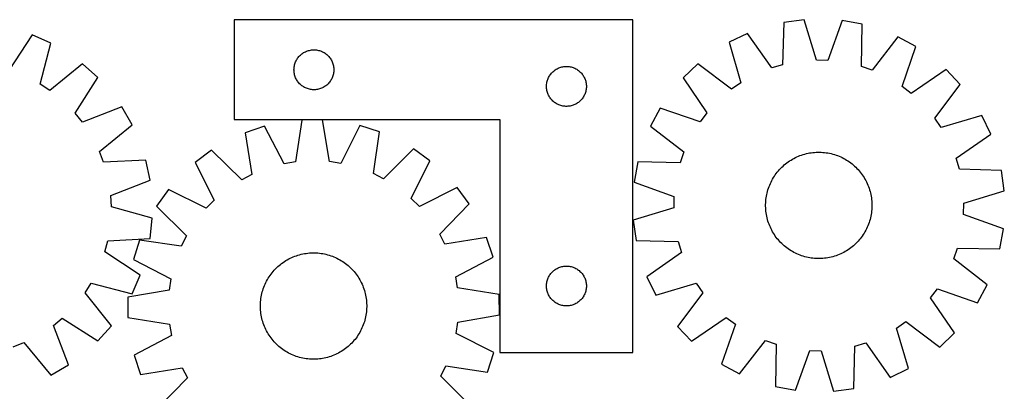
# Model space of a CAD drawing. Header units: millimetres. Extents: x 7 to 1493, y 7 to 2993.
# Tile 10 of 10: x 752 to 1493, y 2714 to 2993. Entities that reach past the tile are written whole.
import ezdxf

# ---------------------------------------------------------------- set-up
doc = ezdxf.new("R2010")
doc.units = ezdxf.units.MM
doc.layers.add('CUT', color=7, linetype='CONTINUOUS', true_color=0x000000)

msp = doc.modelspace()

# ---------------------------------------------------------------- linework, layer by layer
at = {"layer": 'CUT'}
for p, q in [((1213.775964, 2993.363593), (913.775964, 2993.363593)), ((913.775964, 2993.363593), (913.775964, 2918.363593)), ((1213.775964, 2743.363593), (1213.775964, 2993.363593)), ((1342.606278, 2993.482716), (1327.357762, 2991.430083)), ((1351.884122, 2963.103507), (1342.606278, 2993.482716)), ((1371.137398, 2992.818621), (1360.456144, 2962.903983)), ((1386.273898, 2990.05874), (1371.137398, 2992.818621)), ((1327.357762, 2991.430083), (1326.443418, 2959.678882)), ((1385.709959, 2958.299384), (1386.273898, 2990.05874)), ((761.745129, 2981.996973), (744.361819, 2955.411352)), ((775.815908, 2975.772528), (761.745129, 2981.996973)), ((1300.017838, 2983.245074), (1286.149936, 2976.580853)), ((1318.229284, 2957.21974), (1300.017838, 2983.245074)), ((1413.203388, 2980.610547), (1393.80078, 2955.460725)), ((1426.746204, 2973.30831), (1413.203388, 2980.610547)), ((767.837582, 2945.026455), (775.815908, 2975.772528)), ((970.330648, 2970.462559), (971.086753, 2970.620562)), ((971.086753, 2970.620562), (971.849989, 2970.739433)), ((971.849989, 2970.739433), (972.618333, 2970.818856)), ((972.618333, 2970.818856), (973.389746, 2970.85862)), ((973.389746, 2970.85862), (974.162183, 2970.85862)), ((974.162183, 2970.85862), (974.933596, 2970.818856)), ((974.933596, 2970.818856), (975.70194, 2970.739433)), ((975.70194, 2970.739433), (976.465176, 2970.620562)), ((976.465176, 2970.620562), (977.221281, 2970.462559)), ((1286.149936, 2976.580853), (1295.092003, 2946.101119)), ((1416.395686, 2943.277633), (1426.746204, 2973.30831)), ((960.358658, 2962.57), (960.721686, 2963.251814)), ((960.721686, 2963.251814), (961.119331, 2963.914036)), ((961.119331, 2963.914036), (961.550539, 2964.55491)), ((961.550539, 2964.55491), (962.014167, 2965.172735)), ((962.014167, 2965.172735), (962.508985, 2965.765875)), ((962.508985, 2965.765875), (963.033682, 2966.332755)), ((963.033682, 2966.332755), (963.586864, 2966.871874)), ((963.586864, 2966.871874), (964.167067, 2967.3818)), ((964.167067, 2967.3818), (964.77275, 2967.861182)), ((964.77275, 2967.861182), (965.402309, 2968.308748)), ((965.402309, 2968.308748), (966.054072, 2968.723312)), ((966.054072, 2968.723312), (966.726313, 2969.103775)), ((966.726313, 2969.103775), (967.417249, 2969.449127)), ((967.417249, 2969.449127), (968.125046, 2969.758453)), ((968.125046, 2969.758453), (968.847829, 2970.030931)), ((968.847829, 2970.030931), (969.58368, 2970.265841)), ((969.58368, 2970.265841), (970.330648, 2970.462559)), ((977.221281, 2970.462559), (977.968249, 2970.265841)), ((977.968249, 2970.265841), (978.7041, 2970.030931)), ((978.7041, 2970.030931), (979.426883, 2969.758453)), ((979.426883, 2969.758453), (980.13468, 2969.449127)), ((980.13468, 2969.449127), (980.825616, 2969.103775)), ((980.825616, 2969.103775), (981.497856, 2968.723312)), ((981.497856, 2968.723312), (982.14962, 2968.308748)), ((982.14962, 2968.308748), (982.779179, 2967.861182)), ((982.779179, 2967.861182), (983.384862, 2967.3818)), ((983.384862, 2967.3818), (983.965065, 2966.871874)), ((983.965065, 2966.871874), (984.518247, 2966.332755)), ((984.518247, 2966.332755), (985.042943, 2965.765875)), ((985.042943, 2965.765875), (985.537762, 2965.172735)), ((985.537762, 2965.172735), (986.00139, 2964.55491)), ((986.00139, 2964.55491), (986.432598, 2963.914036)), ((986.432598, 2963.914036), (986.830243, 2963.251814)), ((986.830243, 2963.251814), (987.193271, 2962.57)), ((799.787696, 2960.28643), (775.039777, 2940.373739)), ((811.246343, 2950.018521), (799.787696, 2960.28643)), ((958.775964, 2955.863593), (958.795853, 2956.635774)), ((958.795853, 2955.091412), (958.775964, 2955.863593)), ((958.795853, 2956.635774), (958.855466, 2957.405908)), ((958.855466, 2957.405908), (958.954646, 2958.171952)), ((958.954646, 2958.171952), (959.093129, 2958.931874)), ((959.093129, 2958.931874), (959.270549, 2959.68366)), ((959.270549, 2959.68366), (959.486434, 2960.425316)), ((959.486434, 2960.425316), (959.740212, 2961.154874)), ((959.740212, 2961.154874), (960.031211, 2961.870402)), ((960.031211, 2961.870402), (960.358658, 2962.57)), ((987.193271, 2962.57), (987.520718, 2961.870402)), ((987.520718, 2961.870402), (987.811717, 2961.154874)), ((987.811717, 2961.154874), (988.065495, 2960.425316)), ((988.065495, 2960.425316), (988.28138, 2959.68366)), ((988.28138, 2959.68366), (988.4588, 2958.931874)), ((988.4588, 2958.931874), (988.597283, 2958.171952)), ((988.597283, 2958.171952), (988.696463, 2957.405908)), ((988.696463, 2957.405908), (988.756076, 2956.635774)), ((988.756076, 2956.635774), (988.775964, 2955.863593)), ((988.775964, 2955.863593), (988.756076, 2955.091412)), ((1154.77275, 2955.361182), (1155.402309, 2955.808748)), ((1155.402309, 2955.808748), (1156.054072, 2956.223312)), ((1156.054072, 2956.223312), (1156.726313, 2956.603775)), ((1156.726313, 2956.603775), (1157.417249, 2956.949127)), ((1157.417249, 2956.949127), (1158.125046, 2957.258453)), ((1158.125046, 2957.258453), (1158.847829, 2957.530931)), ((1158.847829, 2957.530931), (1159.58368, 2957.765841)), ((1159.58368, 2957.765841), (1160.330648, 2957.962559)), ((1160.330648, 2957.962559), (1161.086753, 2958.120562)), ((1161.086753, 2958.120562), (1161.849989, 2958.239433)), ((1161.849989, 2958.239433), (1162.618333, 2958.318856)), ((1162.618333, 2958.318856), (1163.389746, 2958.35862)), ((1163.389746, 2958.35862), (1164.162183, 2958.35862)), ((1164.162183, 2958.35862), (1164.933596, 2958.318856)), ((1164.933596, 2958.318856), (1165.70194, 2958.239433)), ((1165.70194, 2958.239433), (1166.465176, 2958.120562)), ((1166.465176, 2958.120562), (1167.221281, 2957.962559)), ((1167.221281, 2957.962559), (1167.968249, 2957.765841)), ((1167.968249, 2957.765841), (1168.7041, 2957.530931)), ((1168.7041, 2957.530931), (1169.426883, 2957.258453)), ((1169.426883, 2957.258453), (1170.13468, 2956.949127)), ((1170.13468, 2956.949127), (1170.825616, 2956.603775)), ((1170.825616, 2956.603775), (1171.497856, 2956.223312)), ((1171.497856, 2956.223312), (1172.14962, 2955.808748)), ((1172.14962, 2955.808748), (1172.779179, 2955.361182)), ((1262.67743, 2960.347946), (1251.547629, 2949.724478)), ((1288.039814, 2941.224029), (1262.67743, 2960.347946)), ((1326.443418, 2959.678882), (1318.229284, 2957.21974)), ((1360.456144, 2962.903983), (1351.884122, 2963.103507)), ((1393.80078, 2955.460725), (1385.709959, 2958.299384)), ((1449.43802, 2956.000874), (1423.213321, 2938.077707)), ((1460.061488, 2944.871073), (1449.43802, 2956.000874)), ((794.157444, 2923.242706), (811.246343, 2950.018521)), ((958.855466, 2954.321278), (958.795853, 2955.091412)), ((958.954646, 2953.555234), (958.855466, 2954.321278)), ((959.093129, 2952.795312), (958.954646, 2953.555234)), ((959.270549, 2952.043526), (959.093129, 2952.795312)), ((959.486434, 2951.301871), (959.270549, 2952.043526)), ((959.740212, 2950.572312), (959.486434, 2951.301871)), ((960.031211, 2949.856784), (959.740212, 2950.572312)), ((960.358658, 2949.157186), (960.031211, 2949.856784)), ((960.721686, 2948.475372), (960.358658, 2949.157186)), ((961.119331, 2947.81315), (960.721686, 2948.475372)), ((986.830243, 2948.475372), (986.432598, 2947.81315)), ((987.193271, 2949.157186), (986.830243, 2948.475372)), ((987.520718, 2949.856784), (987.193271, 2949.157186)), ((987.811717, 2950.572312), (987.520718, 2949.856784)), ((988.065495, 2951.301871), (987.811717, 2950.572312)), ((988.28138, 2952.043526), (988.065495, 2951.301871)), ((988.4588, 2952.795312), (988.28138, 2952.043526)), ((988.597283, 2953.555234), (988.4588, 2952.795312)), ((988.696463, 2954.321278), (988.597283, 2953.555234)), ((988.756076, 2955.091412), (988.696463, 2954.321278)), ((1149.486434, 2947.925316), (1149.740212, 2948.654874)), ((1149.740212, 2948.654874), (1150.031211, 2949.370402)), ((1150.031211, 2949.370402), (1150.358658, 2950.07)), ((1150.358658, 2950.07), (1150.721686, 2950.751814)), ((1150.721686, 2950.751814), (1151.119331, 2951.414036)), ((1151.119331, 2951.414036), (1151.550539, 2952.05491)), ((1151.550539, 2952.05491), (1152.014167, 2952.672735)), ((1152.014167, 2952.672735), (1152.508985, 2953.265875)), ((1152.508985, 2953.265875), (1153.033682, 2953.832755)), ((1153.033682, 2953.832755), (1153.586864, 2954.371874)), ((1153.586864, 2954.371874), (1154.167067, 2954.8818)), ((1154.167067, 2954.8818), (1154.77275, 2955.361182)), ((1172.779179, 2955.361182), (1173.384862, 2954.8818)), ((1173.384862, 2954.8818), (1173.965065, 2954.371874)), ((1173.965065, 2954.371874), (1174.518247, 2953.832755)), ((1174.518247, 2953.832755), (1175.042943, 2953.265875)), ((1175.042943, 2953.265875), (1175.537762, 2952.672735)), ((1175.537762, 2952.672735), (1176.00139, 2952.05491)), ((1176.00139, 2952.05491), (1176.432598, 2951.414036)), ((1176.432598, 2951.414036), (1176.830243, 2950.751814)), ((1176.830243, 2950.751814), (1177.193271, 2950.07)), ((1177.193271, 2950.07), (1177.520718, 2949.370402)), ((1177.520718, 2949.370402), (1177.811717, 2948.654874)), ((1177.811717, 2948.654874), (1178.065495, 2947.925316)), ((1251.547629, 2949.724478), (1269.470796, 2923.499779)), ((775.039777, 2940.373739), (767.837582, 2945.026455)), ((961.550539, 2947.172277), (961.119331, 2947.81315)), ((962.014167, 2946.554451), (961.550539, 2947.172277)), ((962.508985, 2945.961311), (962.014167, 2946.554451)), ((963.033682, 2945.394431), (962.508985, 2945.961311)), ((963.586864, 2944.855313), (963.033682, 2945.394431)), ((964.167067, 2944.345386), (963.586864, 2944.855313)), ((964.77275, 2943.866004), (964.167067, 2944.345386)), ((965.402309, 2943.418438), (964.77275, 2943.866004)), ((966.054072, 2943.003874), (965.402309, 2943.418438)), ((966.726313, 2942.623411), (966.054072, 2943.003874)), ((967.417249, 2942.278059), (966.726313, 2942.623411)), ((968.125046, 2941.968734), (967.417249, 2942.278059)), ((968.847829, 2941.696255), (968.125046, 2941.968734)), ((969.58368, 2941.461345), (968.847829, 2941.696255)), ((970.330648, 2941.264627), (969.58368, 2941.461345)), ((971.086753, 2941.106624), (970.330648, 2941.264627)), ((971.849989, 2940.987753), (971.086753, 2941.106624)), ((972.618333, 2940.90833), (971.849989, 2940.987753)), ((973.389746, 2940.868566), (972.618333, 2940.90833)), ((974.933596, 2940.90833), (974.162183, 2940.868566)), ((975.70194, 2940.987753), (974.933596, 2940.90833)), ((976.465176, 2941.106624), (975.70194, 2940.987753)), ((977.221281, 2941.264627), (976.465176, 2941.106624)), ((977.968249, 2941.461345), (977.221281, 2941.264627)), ((978.7041, 2941.696255), (977.968249, 2941.461345)), ((979.426883, 2941.968734), (978.7041, 2941.696255)), ((980.13468, 2942.278059), (979.426883, 2941.968734)), ((980.825616, 2942.623411), (980.13468, 2942.278059)), ((981.497856, 2943.003874), (980.825616, 2942.623411)), ((982.14962, 2943.418438), (981.497856, 2943.003874)), ((982.779179, 2943.866004), (982.14962, 2943.418438)), ((983.384862, 2944.345386), (982.779179, 2943.866004)), ((983.965065, 2944.855313), (983.384862, 2944.345386)), ((984.518247, 2945.394431), (983.965065, 2944.855313)), ((985.042943, 2945.961311), (984.518247, 2945.394431)), ((985.537762, 2946.554451), (985.042943, 2945.961311)), ((986.00139, 2947.172277), (985.537762, 2946.554451)), ((986.432598, 2947.81315), (986.00139, 2947.172277)), ((1148.775964, 2943.363593), (1148.795853, 2944.135774)), ((1148.795853, 2942.591412), (1148.775964, 2943.363593)), ((1148.795853, 2944.135774), (1148.855466, 2944.905908)), ((1148.855466, 2941.821278), (1148.795853, 2942.591412)), ((1148.855466, 2944.905908), (1148.954646, 2945.671952)), ((1148.954646, 2941.055234), (1148.855466, 2941.821278)), ((1148.954646, 2945.671952), (1149.093129, 2946.431874)), ((1149.093129, 2940.295312), (1148.954646, 2941.055234)), ((1149.093129, 2946.431874), (1149.270549, 2947.18366)), ((1149.270549, 2947.18366), (1149.486434, 2947.925316)), ((1178.065495, 2947.925316), (1178.28138, 2947.18366)), ((1178.28138, 2947.18366), (1178.4588, 2946.431874)), ((1178.4588, 2946.431874), (1178.597283, 2945.671952)), ((1178.597283, 2941.055234), (1178.4588, 2940.295312)), ((1178.597283, 2945.671952), (1178.696463, 2944.905908)), ((1178.696463, 2941.821278), (1178.597283, 2941.055234)), ((1178.696463, 2944.905908), (1178.756076, 2944.135774)), ((1178.756076, 2942.591412), (1178.696463, 2941.821278)), ((1178.756076, 2944.135774), (1178.775964, 2943.363593)), ((1178.775964, 2943.363593), (1178.756076, 2942.591412)), ((1295.092003, 2946.101119), (1288.039814, 2941.224029)), ((1423.213321, 2938.077707), (1416.395686, 2943.277633)), ((1440.937571, 2919.508688), (1460.061488, 2944.871073)), ((974.162183, 2940.868566), (973.389746, 2940.868566)), ((1149.270549, 2939.543526), (1149.093129, 2940.295312)), ((1149.486434, 2938.801871), (1149.270549, 2939.543526)), ((1149.740212, 2938.072312), (1149.486434, 2938.801871)), ((1150.031211, 2937.356784), (1149.740212, 2938.072312)), ((1150.358658, 2936.657186), (1150.031211, 2937.356784)), ((1150.721686, 2935.975372), (1150.358658, 2936.657186)), ((1151.119331, 2935.31315), (1150.721686, 2935.975372)), ((1151.550539, 2934.672277), (1151.119331, 2935.31315)), ((1152.014167, 2934.054451), (1151.550539, 2934.672277)), ((1152.508985, 2933.461311), (1152.014167, 2934.054451)), ((1175.537762, 2934.054451), (1175.042943, 2933.461311)), ((1176.00139, 2934.672277), (1175.537762, 2934.054451)), ((1176.432598, 2935.31315), (1176.00139, 2934.672277)), ((1176.830243, 2935.975372), (1176.432598, 2935.31315)), ((1177.193271, 2936.657186), (1176.830243, 2935.975372)), ((1177.520718, 2937.356784), (1177.193271, 2936.657186)), ((1177.811717, 2938.072312), (1177.520718, 2937.356784)), ((1178.065495, 2938.801871), (1177.811717, 2938.072312)), ((1178.28138, 2939.543526), (1178.065495, 2938.801871)), ((1178.4588, 2940.295312), (1178.28138, 2939.543526)), ((829.2594, 2927.882677), (799.56937, 2916.59211)), ((836.984262, 2914.576399), (829.2594, 2927.882677)), ((1153.033682, 2932.894431), (1152.508985, 2933.461311)), ((1153.586864, 2932.355313), (1153.033682, 2932.894431)), ((1154.167067, 2931.845386), (1153.586864, 2932.355313)), ((1154.77275, 2931.366004), (1154.167067, 2931.845386)), ((1155.402309, 2930.918438), (1154.77275, 2931.366004)), ((1156.054072, 2930.503874), (1155.402309, 2930.918438)), ((1156.726313, 2930.123411), (1156.054072, 2930.503874)), ((1157.417249, 2929.778059), (1156.726313, 2930.123411)), ((1158.125046, 2929.468734), (1157.417249, 2929.778059)), ((1158.847829, 2929.196255), (1158.125046, 2929.468734)), ((1159.58368, 2928.961345), (1158.847829, 2929.196255)), ((1160.330648, 2928.764627), (1159.58368, 2928.961345)), ((1161.086753, 2928.606624), (1160.330648, 2928.764627)), ((1161.849989, 2928.487753), (1161.086753, 2928.606624)), ((1162.618333, 2928.40833), (1161.849989, 2928.487753)), ((1163.389746, 2928.368566), (1162.618333, 2928.40833)), ((1164.162183, 2928.368566), (1163.389746, 2928.368566)), ((1164.933596, 2928.40833), (1164.162183, 2928.368566)), ((1165.70194, 2928.487753), (1164.933596, 2928.40833)), ((1166.465176, 2928.606624), (1165.70194, 2928.487753)), ((1167.221281, 2928.764627), (1166.465176, 2928.606624)), ((1167.968249, 2928.961345), (1167.221281, 2928.764627)), ((1168.7041, 2929.196255), (1167.968249, 2928.961345)), ((1169.426883, 2929.468734), (1168.7041, 2929.196255)), ((1170.13468, 2929.778059), (1169.426883, 2929.468734)), ((1170.825616, 2930.123411), (1170.13468, 2929.778059)), ((1171.497856, 2930.503874), (1170.825616, 2930.123411)), ((1172.14962, 2930.918438), (1171.497856, 2930.503874)), ((1172.779179, 2931.366004), (1172.14962, 2930.918438)), ((1173.384862, 2931.845386), (1172.779179, 2931.366004)), ((1173.965065, 2932.355313), (1173.384862, 2931.845386)), ((1174.518247, 2932.894431), (1173.965065, 2932.355313)), ((1175.042943, 2933.461311), (1174.518247, 2932.894431)), ((1234.240193, 2927.032663), (1226.937955, 2913.489846)), ((1264.270869, 2916.682145), (1234.240193, 2927.032663)), ((799.56937, 2916.59211), (794.157444, 2923.242706)), ((1269.470796, 2923.499779), (1264.270869, 2916.682145)), ((1445.814661, 2912.456499), (1440.937571, 2919.508688)), ((1476.294395, 2921.398566), (1445.814661, 2912.456499)), ((1482.958616, 2907.530664), (1476.294395, 2921.398566)), ((812.457572, 2894.391845), (836.984262, 2914.576399)), ((913.775964, 2918.363593), (1113.775964, 2918.363593)), ((936.653041, 2913.352401), (922.054478, 2908.493131)), ((951.43152, 2885.235301), (936.653041, 2913.352401)), ((964.807818, 2918.0187), (959.890472, 2886.637265)), ((980.193474, 2918.128937), (964.807818, 2918.0187)), ((985.55998, 2886.821184), (980.193474, 2918.128937)), ((1008.412224, 2913.866547), (994.038153, 2885.540572)), ((1023.078916, 2909.216959), (1008.412224, 2913.866547)), ((1113.775964, 2918.363593), (1113.775964, 2743.363593)), ((1226.937955, 2913.489846), (1252.087778, 2894.087239)), ((922.054478, 2908.493131), (927.0752, 2877.128069)), ((1018.50814, 2877.783175), (1023.078916, 2909.216959)), ((1456.933282, 2889.319218), (1482.958616, 2907.530664)), ((815.549472, 2886.394375), (812.457572, 2894.391845)), ((896.71966, 2895.354912), (884.337198, 2886.222267)), ((919.46349, 2873.180761), (896.71966, 2895.354912)), ((1048.599392, 2896.443111), (1026.17563, 2873.945341)), ((1061.111444, 2887.488833), (1048.599392, 2896.443111)), ((1252.087778, 2894.087239), (1249.249119, 2885.996417)), ((1333.802601, 2888.656993), (1334.90358, 2889.262677)), ((1334.90358, 2889.262677), (1336.02304, 2889.833479)), ((1336.02304, 2889.833479), (1337.159877, 2890.368837)), ((1337.159877, 2890.368837), (1338.31297, 2890.868221)), ((1338.31297, 2890.868221), (1339.481179, 2891.33114)), ((1339.481179, 2891.33114), (1340.663352, 2891.757136)), ((1340.663352, 2891.757136), (1341.858324, 2892.145789)), ((1341.858324, 2892.145789), (1343.064913, 2892.496715)), ((1343.064913, 2892.496715), (1344.28193, 2892.809568)), ((1344.28193, 2892.809568), (1345.508173, 2893.084039)), ((1345.508173, 2893.084039), (1346.742432, 2893.319857)), ((1346.742432, 2893.319857), (1347.98349, 2893.516791)), ((1347.98349, 2893.516791), (1349.230121, 2893.674644)), ((1349.230121, 2893.674644), (1350.481095, 2893.793262)), ((1350.481095, 2893.793262), (1351.735178, 2893.872527)), ((1351.735178, 2893.872527), (1352.991132, 2893.912362)), ((1352.991132, 2893.912362), (1354.247717, 2893.912726)), ((1354.247717, 2893.912726), (1355.503694, 2893.87362)), ((1355.503694, 2893.87362), (1356.757823, 2893.795082)), ((1356.757823, 2893.795082), (1358.008866, 2893.67719)), ((1358.008866, 2893.67719), (1359.255588, 2893.520059)), ((1359.255588, 2893.520059), (1360.49676, 2893.323846)), ((1360.49676, 2893.323846), (1361.731156, 2893.088743)), ((1361.731156, 2893.088743), (1362.957558, 2892.814983)), ((1362.957558, 2892.814983), (1364.174756, 2892.502836)), ((1364.174756, 2892.502836), (1365.381549, 2892.15261)), ((1365.381549, 2892.15261), (1366.576745, 2891.76465)), ((1366.576745, 2891.76465), (1367.759165, 2891.33934)), ((1367.759165, 2891.33934), (1368.927643, 2890.877099)), ((1368.927643, 2890.877099), (1370.081025, 2890.378383)), ((1370.081025, 2890.378383), (1371.218172, 2889.843685)), ((1371.218172, 2889.843685), (1372.337963, 2889.273531)), ((1372.337963, 2889.273531), (1373.439293, 2888.668486)), ((1459.392424, 2881.105085), (1456.933282, 2889.319218)), ((847.275345, 2887.957619), (815.549472, 2886.394375)), ((850.51026, 2872.915482), (847.275345, 2887.957619)), ((884.337198, 2886.222267), (898.804526, 2857.943809)), ((959.890472, 2886.637265), (951.43152, 2885.235301)), ((994.038153, 2885.540572), (985.55998, 2886.821184)), ((1047.050804, 2859.005976), (1061.111444, 2887.488833)), ((1217.489762, 2886.560356), (1214.729882, 2871.423856)), ((1249.249119, 2885.996417), (1217.489762, 2886.560356)), ((1324.037973, 2880.829401), (1324.8979, 2881.745662)), ((1324.8979, 2881.745662), (1325.786182, 2882.634459)), ((1325.786182, 2882.634459), (1326.701944, 2883.494917)), ((1326.701944, 2883.494917), (1327.644281, 2884.326185)), ((1327.644281, 2884.326185), (1328.612265, 2885.127443)), ((1328.612265, 2885.127443), (1329.604939, 2885.897901)), ((1329.604939, 2885.897901), (1330.621323, 2886.636798)), ((1330.621323, 2886.636798), (1331.660416, 2887.343405)), ((1331.660416, 2887.343405), (1332.721191, 2888.017025)), ((1332.721191, 2888.017025), (1333.802601, 2888.656993)), ((1373.439293, 2888.668486), (1374.521074, 2888.029146)), ((1374.521074, 2888.029146), (1375.58224, 2887.356141)), ((1375.58224, 2887.356141), (1376.621742, 2886.650137)), ((1376.621742, 2886.650137), (1377.638555, 2885.911829)), ((1377.638555, 2885.911829), (1378.631675, 2885.141947)), ((1378.631675, 2885.141947), (1379.600123, 2884.34125)), ((1379.600123, 2884.34125), (1380.542943, 2883.510529)), ((1380.542943, 2883.510529), (1381.459203, 2882.650603)), ((1381.459203, 2882.650603), (1382.348001, 2881.76232)), ((1382.348001, 2881.76232), (1383.208459, 2880.846559)), ((927.0752, 2877.128069), (919.46349, 2873.180761)), ((1026.17563, 2873.945341), (1018.50814, 2877.783175)), ((1318.880016, 2873.725751), (1319.519357, 2874.807532)), ((1319.519357, 2874.807532), (1320.192361, 2875.868698)), ((1320.192361, 2875.868698), (1320.898365, 2876.9082)), ((1320.898365, 2876.9082), (1321.636673, 2877.925013)), ((1321.636673, 2877.925013), (1322.406555, 2878.918133)), ((1322.406555, 2878.918133), (1323.207252, 2879.886581)), ((1323.207252, 2879.886581), (1324.037973, 2880.829401)), ((1383.208459, 2880.846559), (1384.039727, 2879.904221)), ((1384.039727, 2879.904221), (1384.840985, 2878.936238)), ((1384.840985, 2878.936238), (1385.611443, 2877.943564)), ((1385.611443, 2877.943564), (1386.35034, 2876.927179)), ((1386.35034, 2876.927179), (1387.056947, 2875.888086)), ((1387.056947, 2875.888086), (1387.730567, 2874.827312)), ((1387.730567, 2874.827312), (1388.370535, 2873.745901)), ((1491.143625, 2880.19074), (1459.392424, 2881.105085)), ((1493.196258, 2864.942224), (1491.143625, 2880.19074)), ((820.946621, 2861.297995), (850.51026, 2872.915482)), ((1081.435522, 2867.453922), (1053.157064, 2852.986594)), ((1090.568166, 2855.071461), (1081.435522, 2867.453922)), ((1214.729882, 2871.423856), (1244.64452, 2860.742602)), ((1315.395893, 2865.668007), (1315.783852, 2866.863203)), ((1315.783852, 2866.863203), (1316.209163, 2868.045623)), ((1316.209163, 2868.045623), (1316.671404, 2869.214101)), ((1316.671404, 2869.214101), (1317.17012, 2870.367483)), ((1317.17012, 2870.367483), (1317.704818, 2871.50463)), ((1317.704818, 2871.50463), (1318.274971, 2872.624421)), ((1318.274971, 2872.624421), (1318.880016, 2873.725751)), ((1388.370535, 2873.745901), (1388.976218, 2872.644923)), ((1388.976218, 2872.644923), (1389.547021, 2871.525462)), ((1389.547021, 2871.525462), (1390.082379, 2870.388625)), ((1390.082379, 2870.388625), (1390.581763, 2869.235533)), ((1390.581763, 2869.235533), (1391.044682, 2868.067323)), ((1391.044682, 2868.067323), (1391.470678, 2866.88515)), ((1391.470678, 2866.88515), (1391.859331, 2865.690179)), ((821.415839, 2852.7365), (820.946621, 2861.297995)), ((864.302287, 2865.898189), (855.348009, 2853.386137)), ((892.785144, 2851.837549), (864.302287, 2865.898189)), ((1244.64452, 2860.742602), (1244.444996, 2852.17058)), ((1313.871313, 2858.295324), (1314.028443, 2859.542046)), ((1314.028443, 2859.542046), (1314.224657, 2860.783218)), ((1314.224657, 2860.783218), (1314.459759, 2862.017614)), ((1314.459759, 2862.017614), (1314.733519, 2863.244016)), ((1314.733519, 2863.244016), (1315.045666, 2864.461214)), ((1315.045666, 2864.461214), (1315.395893, 2865.668007)), ((1391.859331, 2865.690179), (1392.210257, 2864.48359)), ((1392.210257, 2864.48359), (1392.52311, 2863.266573)), ((1392.52311, 2863.266573), (1392.797581, 2862.04033)), ((1392.797581, 2862.04033), (1393.033399, 2860.80607)), ((1393.033399, 2860.80607), (1393.230332, 2859.565012)), ((1393.230332, 2859.565012), (1393.388186, 2858.318381)), ((1462.817048, 2855.66438), (1493.196258, 2864.942224)), ((852.072006, 2844.419399), (821.415839, 2852.7365)), ((855.348009, 2853.386137), (877.845779, 2830.962375)), ((898.804526, 2857.943809), (892.785144, 2851.837549)), ((1053.157064, 2852.986594), (1047.050804, 2859.005976)), ((1068.394016, 2832.32763), (1090.568166, 2855.071461)), ((1244.444996, 2852.17058), (1214.065786, 2842.892737)), ((1313.635776, 2854.534176), (1313.674882, 2855.790152)), ((1313.636141, 2853.27759), (1313.635776, 2854.534176)), ((1313.675975, 2852.021636), (1313.636141, 2853.27759)), ((1313.674882, 2855.790152), (1313.75342, 2857.044281)), ((1313.75524, 2850.767554), (1313.675975, 2852.021636)), ((1313.75342, 2857.044281), (1313.871313, 2858.295324)), ((1393.388186, 2858.318381), (1393.506804, 2857.067407)), ((1393.506804, 2857.067407), (1393.586069, 2855.813324)), ((1393.587162, 2852.044808), (1393.508624, 2850.79068)), ((1393.586069, 2855.813324), (1393.625904, 2854.55737)), ((1393.626268, 2853.300785), (1393.587162, 2852.044808)), ((1393.625904, 2854.55737), (1393.626268, 2853.300785)), ((1462.617525, 2847.092358), (1462.817048, 2855.66438)), ((1313.873858, 2849.516579), (1313.75524, 2850.767554)), ((1314.031712, 2848.269948), (1313.873858, 2849.516579)), ((1314.228645, 2847.02889), (1314.031712, 2848.269948)), ((1314.464463, 2845.794631), (1314.228645, 2847.02889)), ((1314.738935, 2844.568388), (1314.464463, 2845.794631)), ((1392.802285, 2845.817347), (1392.528525, 2844.590944)), ((1393.037388, 2847.051743), (1392.802285, 2845.817347)), ((1393.233601, 2848.292914), (1393.037388, 2847.051743)), ((1393.390731, 2849.539637), (1393.233601, 2848.292914)), ((1393.508624, 2850.79068), (1393.390731, 2849.539637)), ((1492.532162, 2836.411104), (1462.617525, 2847.092358)), ((850.500317, 2829.113833), (852.072006, 2844.419399)), ((1214.065786, 2842.892737), (1216.11842, 2827.644221)), ((1315.051788, 2843.351371), (1314.738935, 2844.568388)), ((1315.402714, 2842.144782), (1315.051788, 2843.351371)), ((1315.791366, 2840.949811), (1315.402714, 2842.144782)), ((1316.217362, 2839.767637), (1315.791366, 2840.949811)), ((1316.680281, 2838.599428), (1316.217362, 2839.767637)), ((1317.179666, 2837.446335), (1316.680281, 2838.599428)), ((1317.715023, 2836.309498), (1317.179666, 2837.446335)), ((1390.091925, 2837.467478), (1389.557226, 2836.33033)), ((1390.590641, 2838.62086), (1390.091925, 2837.467478)), ((1391.052882, 2839.789337), (1390.590641, 2838.62086)), ((1391.478192, 2840.971758), (1391.052882, 2839.789337)), ((1391.866152, 2842.166954), (1391.478192, 2840.971758)), ((1392.216378, 2843.373746), (1391.866152, 2842.166954)), ((1392.528525, 2844.590944), (1392.216378, 2843.373746)), ((877.845779, 2830.962375), (874.007945, 2823.294885)), ((1072.341324, 2824.71592), (1068.394016, 2832.32763)), ((1318.285826, 2835.190038), (1317.715023, 2836.309498)), ((1318.89151, 2834.089059), (1318.285826, 2835.190038)), ((1319.531477, 2833.007649), (1318.89151, 2834.089059)), ((1320.205097, 2831.946874), (1319.531477, 2833.007649)), ((1320.911704, 2830.907782), (1320.205097, 2831.946874)), ((1321.650601, 2829.891397), (1320.911704, 2830.907782)), ((1322.421059, 2828.898723), (1321.650601, 2829.891397)), ((1385.625371, 2829.909948), (1384.855489, 2828.916827)), ((1386.363679, 2830.926761), (1385.625371, 2829.909948)), ((1387.069683, 2831.966263), (1386.363679, 2830.926761)), ((1387.742688, 2833.027428), (1387.069683, 2831.966263)), ((1388.382028, 2834.109209), (1387.742688, 2833.027428)), ((1388.987073, 2835.210539), (1388.382028, 2834.109209)), ((1389.557226, 2836.33033), (1388.987073, 2835.210539)), ((1489.772282, 2821.274605), (1492.532162, 2836.411104)), ((816.594231, 2818.913151), (818.793625, 2827.200614)), ((818.793625, 2827.200614), (850.500317, 2829.113833)), ((842.574162, 2827.865662), (837.924574, 2813.198969)), ((874.007945, 2823.294885), (842.574162, 2827.865662)), ((1103.706386, 2829.736642), (1072.341324, 2824.71592)), ((1108.565656, 2815.138079), (1103.706386, 2829.736642)), ((1216.11842, 2827.644221), (1247.86962, 2826.729876)), ((1247.86962, 2826.729876), (1250.328762, 2818.515742)), ((1323.222318, 2827.93074), (1322.421059, 2828.898723)), ((1324.053586, 2826.988402), (1323.222318, 2827.93074)), ((1324.914043, 2826.07264), (1324.053586, 2826.988402)), ((1325.802841, 2825.184358), (1324.914043, 2826.07264)), ((1326.719102, 2824.324432), (1325.802841, 2825.184358)), ((1327.661921, 2823.49371), (1326.719102, 2824.324432)), ((1328.630369, 2822.693013), (1327.661921, 2823.49371)), ((1329.62349, 2821.923131), (1328.630369, 2822.693013)), ((1378.649779, 2822.707517), (1377.657106, 2821.937059)), ((1379.617763, 2823.508776), (1378.649779, 2822.707517)), ((1380.5601, 2824.340044), (1379.617763, 2823.508776)), ((1381.475862, 2825.200501), (1380.5601, 2824.340044)), ((1382.364145, 2826.089299), (1381.475862, 2825.200501)), ((1383.224071, 2827.00556), (1382.364145, 2826.089299)), ((1384.054792, 2827.948379), (1383.224071, 2827.00556)), ((1384.855489, 2828.916827), (1384.054792, 2827.948379)), ((843.179852, 2801.529841), (816.594231, 2818.913151)), ((957.066744, 2814.7564), (958.220324, 2815.254655)), ((958.220324, 2815.254655), (959.388987, 2815.71643)), ((959.388987, 2815.71643), (960.571577, 2816.141268)), ((960.571577, 2816.141268), (961.766928, 2816.528751)), ((961.766928, 2816.528751), (962.97386, 2816.878495)), ((962.97386, 2816.878495), (964.191183, 2817.190156)), ((964.191183, 2817.190156), (965.417694, 2817.463426)), ((965.417694, 2817.463426), (966.652184, 2817.698036)), ((966.652184, 2817.698036), (967.893434, 2817.893754)), ((967.893434, 2817.893754), (969.140219, 2818.050387)), ((969.140219, 2818.050387), (970.391309, 2818.16778)), ((970.391309, 2818.16778), (971.645468, 2818.245817)), ((971.645468, 2818.245817), (972.901461, 2818.284422)), ((972.901461, 2818.284422), (974.158046, 2818.283555)), ((974.158046, 2818.283555), (975.413984, 2818.24322)), ((975.413984, 2818.24322), (976.668035, 2818.163454)), ((976.668035, 2818.163454), (977.918962, 2818.044336)), ((977.918962, 2818.044336), (979.16553, 2817.885985)), ((979.16553, 2817.885985), (980.406508, 2817.688556)), ((980.406508, 2817.688556), (981.640674, 2817.452245)), ((981.640674, 2817.452245), (982.866807, 2817.177284)), ((982.866807, 2817.177284), (984.083699, 2816.863946)), ((984.083699, 2816.863946), (985.290148, 2816.512538)), ((985.290148, 2816.512538), (986.484964, 2816.123408)), ((986.484964, 2816.123408), (987.666967, 2815.69694)), ((987.666967, 2815.69694), (988.834992, 2815.233555)), ((988.834992, 2815.233555), (989.987885, 2814.73371)), ((1080.448556, 2800.3596), (1108.565656, 2815.138079)), ((1250.328762, 2818.515742), (1224.303428, 2800.304296)), ((1330.640303, 2821.184824), (1329.62349, 2821.923131)), ((1331.679805, 2820.478819), (1330.640303, 2821.184824)), ((1332.74097, 2819.805815), (1331.679805, 2820.478819)), ((1333.822751, 2819.166474), (1332.74097, 2819.805815)), ((1334.924081, 2818.561429), (1333.822751, 2819.166474)), ((1336.043872, 2817.991276), (1334.924081, 2818.561429)), ((1337.18102, 2817.456578), (1336.043872, 2817.991276)), ((1338.334401, 2816.957862), (1337.18102, 2817.456578)), ((1339.502879, 2816.495621), (1338.334401, 2816.957862)), ((1340.685299, 2816.07031), (1339.502879, 2816.495621)), ((1341.880496, 2815.682351), (1340.685299, 2816.07031)), ((1343.087288, 2815.332125), (1341.880496, 2815.682351)), ((1344.304486, 2815.019977), (1343.087288, 2815.332125)), ((1345.530888, 2814.746217), (1344.304486, 2815.019977)), ((1362.980115, 2815.025393), (1361.753871, 2814.750922)), ((1364.197131, 2815.338246), (1362.980115, 2815.025393)), ((1365.403721, 2815.689172), (1364.197131, 2815.338246)), ((1366.598692, 2816.077825), (1365.403721, 2815.689172)), ((1367.780865, 2816.50382), (1366.598692, 2816.077825)), ((1368.949075, 2816.966739), (1367.780865, 2816.50382)), ((1370.102167, 2817.466124), (1368.949075, 2816.966739)), ((1371.239004, 2818.001482), (1370.102167, 2817.466124)), ((1372.358465, 2818.572284), (1371.239004, 2818.001482)), ((1373.459443, 2819.177968), (1372.358465, 2818.572284)), ((1374.540853, 2819.817935), (1373.459443, 2819.177968)), ((1375.601628, 2820.491555), (1374.540853, 2819.817935)), ((1376.640721, 2821.198162), (1375.601628, 2820.491555)), ((1377.657106, 2821.937059), (1376.640721, 2821.198162)), ((1455.174267, 2813.747722), (1458.012926, 2821.838543)), ((1458.012926, 2821.838543), (1489.772282, 2821.274605)), ((837.924574, 2813.198969), (866.250548, 2798.824898)), ((945.68548, 2807.033163), (946.602084, 2807.892724)), ((946.602084, 2807.892724), (947.545236, 2808.723069)), ((947.545236, 2808.723069), (948.514003, 2809.523379)), ((948.514003, 2809.523379), (949.507431, 2810.292864)), ((949.507431, 2810.292864), (950.524539, 2811.030766)), ((950.524539, 2811.030766), (951.564323, 2811.736355)), ((951.564323, 2811.736355), (952.625756, 2812.408936)), ((952.625756, 2812.408936), (953.707793, 2813.047844)), ((953.707793, 2813.047844), (954.809364, 2813.65245)), ((954.809364, 2813.65245), (955.929383, 2814.222156)), ((955.929383, 2814.222156), (957.066744, 2814.7564)), ((989.987885, 2814.73371), (991.124508, 2814.197899)), ((991.124508, 2814.197899), (992.24374, 2813.626649)), ((992.24374, 2813.626649), (993.344477, 2813.020526)), ((993.344477, 2813.020526), (994.425632, 2812.380126)), ((994.425632, 2812.380126), (995.486138, 2811.706083)), ((995.486138, 2811.706083), (996.524948, 2810.999061)), ((996.524948, 2810.999061), (997.541037, 2810.259758)), ((997.541037, 2810.259758), (998.533404, 2809.488904)), ((998.533404, 2809.488904), (999.501067, 2808.687259)), ((999.501067, 2808.687259), (1000.443073, 2807.855615)), ((1000.443073, 2807.855615), (1001.358491, 2806.994792)), ((1158.847829, 2807.530931), (1159.58368, 2807.765841)), ((1159.58368, 2807.765841), (1160.330648, 2807.962559)), ((1160.330648, 2807.962559), (1161.086753, 2808.120562)), ((1161.086753, 2808.120562), (1161.849989, 2808.239433)), ((1161.849989, 2808.239433), (1162.618333, 2808.318856)), ((1162.618333, 2808.318856), (1163.389746, 2808.35862)), ((1163.389746, 2808.35862), (1164.162183, 2808.35862)), ((1164.162183, 2808.35862), (1164.933596, 2808.318856)), ((1164.933596, 2808.318856), (1165.70194, 2808.239433)), ((1165.70194, 2808.239433), (1166.465176, 2808.120562)), ((1166.465176, 2808.120562), (1167.221281, 2807.962559)), ((1167.221281, 2807.962559), (1167.968249, 2807.765841)), ((1167.968249, 2807.765841), (1168.7041, 2807.530931)), ((1346.765284, 2814.511115), (1345.530888, 2814.746217)), ((1348.006456, 2814.314901), (1346.765284, 2814.511115)), ((1349.253179, 2814.157771), (1348.006456, 2814.314901)), ((1350.504221, 2814.039879), (1349.253179, 2814.157771)), ((1351.75835, 2813.961341), (1350.504221, 2814.039879)), ((1353.014327, 2813.922234), (1351.75835, 2813.961341)), ((1354.270912, 2813.922599), (1353.014327, 2813.922234)), ((1355.526866, 2813.962433), (1354.270912, 2813.922599)), ((1356.780949, 2814.041699), (1355.526866, 2813.962433)), ((1358.031923, 2814.160317), (1356.780949, 2814.041699)), ((1359.278554, 2814.31817), (1358.031923, 2814.160317)), ((1360.519612, 2814.515103), (1359.278554, 2814.31817)), ((1361.753871, 2814.750922), (1360.519612, 2814.515103)), ((1480.324089, 2794.345114), (1455.174267, 2813.747722)), ((836.955407, 2787.459062), (843.179852, 2801.529841)), ((939.410994, 2799.212377), (940.085037, 2800.272883)), ((940.085037, 2800.272883), (940.792059, 2801.311693)), ((940.792059, 2801.311693), (941.531362, 2802.327783)), ((941.531362, 2802.327783), (942.302216, 2803.320149)), ((942.302216, 2803.320149), (943.103861, 2804.287812)), ((943.103861, 2804.287812), (943.935505, 2805.229818)), ((943.935505, 2805.229818), (944.796328, 2806.145236)), ((944.796328, 2806.145236), (945.68548, 2807.033163)), ((1001.358491, 2806.994792), (1002.246418, 2806.10564)), ((1002.246418, 2806.10564), (1003.105979, 2805.189036)), ((1003.105979, 2805.189036), (1003.936324, 2804.245885)), ((1003.936324, 2804.245885), (1004.736634, 2803.277117)), ((1004.736634, 2803.277117), (1005.506119, 2802.283689)), ((1005.506119, 2802.283689), (1006.244021, 2801.266582)), ((1006.244021, 2801.266582), (1006.94961, 2800.226798)), ((1006.94961, 2800.226798), (1007.622191, 2799.165364)), ((1081.85052, 2791.900649), (1080.448556, 2800.3596)), ((1150.358658, 2800.07), (1150.721686, 2800.751814)), ((1150.721686, 2800.751814), (1151.119331, 2801.414036)), ((1151.119331, 2801.414036), (1151.550539, 2802.05491)), ((1151.550539, 2802.05491), (1152.014167, 2802.672735)), ((1152.014167, 2802.672735), (1152.508985, 2803.265875)), ((1152.508985, 2803.265875), (1153.033682, 2803.832755)), ((1153.033682, 2803.832755), (1153.586864, 2804.371874)), ((1153.586864, 2804.371874), (1154.167067, 2804.8818)), ((1154.167067, 2804.8818), (1154.77275, 2805.361182)), ((1154.77275, 2805.361182), (1155.402309, 2805.808748)), ((1155.402309, 2805.808748), (1156.054072, 2806.223312)), ((1156.054072, 2806.223312), (1156.726313, 2806.603775)), ((1156.726313, 2806.603775), (1157.417249, 2806.949127)), ((1157.417249, 2806.949127), (1158.125046, 2807.258453)), ((1158.125046, 2807.258453), (1158.847829, 2807.530931)), ((1168.7041, 2807.530931), (1169.426883, 2807.258453)), ((1169.426883, 2807.258453), (1170.13468, 2806.949127)), ((1170.13468, 2806.949127), (1170.825616, 2806.603775)), ((1170.825616, 2806.603775), (1171.497856, 2806.223312)), ((1171.497856, 2806.223312), (1172.14962, 2805.808748)), ((1172.14962, 2805.808748), (1172.779179, 2805.361182)), ((1172.779179, 2805.361182), (1173.384862, 2804.8818)), ((1173.384862, 2804.8818), (1173.965065, 2804.371874)), ((1173.965065, 2804.371874), (1174.518247, 2803.832755)), ((1174.518247, 2803.832755), (1175.042943, 2803.265875)), ((1175.042943, 2803.265875), (1175.537762, 2802.672735)), ((1175.537762, 2802.672735), (1176.00139, 2802.05491)), ((1176.00139, 2802.05491), (1176.432598, 2801.414036)), ((1176.432598, 2801.414036), (1176.830243, 2800.751814)), ((1176.830243, 2800.751814), (1177.193271, 2800.07)), ((1224.303428, 2800.304296), (1230.967649, 2786.436394)), ((801.556618, 2788.235194), (806.209334, 2795.437389)), ((806.209334, 2795.437389), (836.955407, 2787.459062)), ((866.250548, 2798.824898), (864.969936, 2790.346726)), ((936.09418, 2792.453712), (936.557565, 2793.621737)), ((936.557565, 2793.621737), (937.05741, 2794.77463)), ((937.05741, 2794.77463), (937.593222, 2795.911253)), ((937.593222, 2795.911253), (938.164471, 2797.030485)), ((938.164471, 2797.030485), (938.770595, 2798.131222)), ((938.770595, 2798.131222), (939.410994, 2799.212377)), ((1007.622191, 2799.165364), (1008.261099, 2798.083327)), ((1008.261099, 2798.083327), (1008.865705, 2796.981756)), ((1008.865705, 2796.981756), (1009.435411, 2795.861738)), ((1009.435411, 2795.861738), (1009.969655, 2794.724377)), ((1009.969655, 2794.724377), (1010.46791, 2793.570796)), ((1010.46791, 2793.570796), (1010.929685, 2792.402134)), ((1148.775964, 2793.363593), (1148.795853, 2794.135774)), ((1148.795853, 2792.591412), (1148.775964, 2793.363593)), ((1148.795853, 2794.135774), (1148.855466, 2794.905908)), ((1148.855466, 2794.905908), (1148.954646, 2795.671952)), ((1148.954646, 2795.671952), (1149.093129, 2796.431874)), ((1149.093129, 2796.431874), (1149.270549, 2797.18366)), ((1149.270549, 2797.18366), (1149.486434, 2797.925316)), ((1149.486434, 2797.925316), (1149.740212, 2798.654874)), ((1149.740212, 2798.654874), (1150.031211, 2799.370402)), ((1150.031211, 2799.370402), (1150.358658, 2800.07)), ((1177.193271, 2800.07), (1177.520718, 2799.370402)), ((1177.520718, 2799.370402), (1177.811717, 2798.654874)), ((1177.811717, 2798.654874), (1178.065495, 2797.925316)), ((1178.065495, 2797.925316), (1178.28138, 2797.18366)), ((1178.28138, 2797.18366), (1178.4588, 2796.431874)), ((1178.4588, 2796.431874), (1178.597283, 2795.671952)), ((1178.597283, 2795.671952), (1178.696463, 2794.905908)), ((1178.696463, 2794.905908), (1178.756076, 2794.135774)), ((1178.756076, 2794.135774), (1178.775964, 2793.363593)), ((1178.775964, 2793.363593), (1178.756076, 2792.591412)), ((1230.967649, 2786.436394), (1261.447383, 2795.378461)), ((1261.447383, 2795.378461), (1266.324473, 2788.326273)), ((1473.021851, 2780.802298), (1480.324089, 2794.345114)), ((821.469309, 2763.487275), (801.556618, 2788.235194)), ((864.969936, 2790.346726), (833.662184, 2784.980219)), ((934.102564, 2785.193254), (934.338875, 2786.427419)), ((934.338875, 2786.427419), (934.613836, 2787.653552)), ((934.613836, 2787.653552), (934.927175, 2788.870444)), ((934.927175, 2788.870444), (935.278583, 2790.076893)), ((935.278583, 2790.076893), (935.667712, 2791.271709)), ((935.667712, 2791.271709), (936.09418, 2792.453712)), ((1010.929685, 2792.402134), (1011.354523, 2791.219544)), ((1011.354523, 2791.219544), (1011.742006, 2790.024193)), ((1011.742006, 2790.024193), (1012.09175, 2788.81726)), ((1012.09175, 2788.81726), (1012.403411, 2787.599938)), ((1012.403411, 2787.599938), (1012.676681, 2786.373426)), ((1012.676681, 2786.373426), (1012.911291, 2785.138937)), ((1113.231955, 2786.983302), (1081.85052, 2791.900649)), ((1113.342192, 2771.597647), (1113.231955, 2786.983302)), ((1148.855466, 2791.821278), (1148.795853, 2792.591412)), ((1148.954646, 2791.055234), (1148.855466, 2791.821278)), ((1149.093129, 2790.295312), (1148.954646, 2791.055234)), ((1149.270549, 2789.543526), (1149.093129, 2790.295312)), ((1149.486434, 2788.801871), (1149.270549, 2789.543526)), ((1149.740212, 2788.072312), (1149.486434, 2788.801871)), ((1150.031211, 2787.356784), (1149.740212, 2788.072312)), ((1150.358658, 2786.657186), (1150.031211, 2787.356784)), ((1150.721686, 2785.975372), (1150.358658, 2786.657186)), ((1151.119331, 2785.31315), (1150.721686, 2785.975372)), ((1176.830243, 2785.975372), (1176.432598, 2785.31315)), ((1177.193271, 2786.657186), (1176.830243, 2785.975372)), ((1177.520718, 2787.356784), (1177.193271, 2786.657186)), ((1177.811717, 2788.072312), (1177.520718, 2787.356784)), ((1178.065495, 2788.801871), (1177.811717, 2788.072312)), ((1178.28138, 2789.543526), (1178.065495, 2788.801871)), ((1178.4588, 2790.295312), (1178.28138, 2789.543526)), ((1178.597283, 2791.055234), (1178.4588, 2790.295312)), ((1178.696463, 2791.821278), (1178.597283, 2791.055234)), ((1178.756076, 2792.591412), (1178.696463, 2791.821278)), ((1266.324473, 2788.326273), (1247.200556, 2762.963888)), ((1437.791249, 2784.335182), (1442.991175, 2791.152816)), ((1442.991175, 2791.152816), (1473.021851, 2780.802298)), ((833.662184, 2784.980219), (833.77242, 2769.594563)), ((933.506699, 2777.688206), (933.507565, 2778.944791)), ((933.507565, 2778.944791), (933.547901, 2780.200729)), ((933.547901, 2780.200729), (933.627667, 2781.45478)), ((933.627667, 2781.45478), (933.746784, 2782.705707)), ((933.746784, 2782.705707), (933.905135, 2783.952275)), ((933.905135, 2783.952275), (934.102564, 2785.193254)), ((1012.911291, 2785.138937), (1013.107009, 2783.897687)), ((1013.107009, 2783.897687), (1013.263642, 2782.650902)), ((1013.263642, 2782.650902), (1013.381035, 2781.399812)), ((1013.381035, 2781.399812), (1013.459072, 2780.145652)), ((1013.459072, 2780.145652), (1013.497676, 2778.88966)), ((1013.497676, 2778.88966), (1013.49681, 2777.633075)), ((1151.550539, 2784.672277), (1151.119331, 2785.31315)), ((1152.014167, 2784.054451), (1151.550539, 2784.672277)), ((1152.508985, 2783.461311), (1152.014167, 2784.054451)), ((1153.033682, 2782.894431), (1152.508985, 2783.461311)), ((1153.586864, 2782.355313), (1153.033682, 2782.894431)), ((1154.167067, 2781.845386), (1153.586864, 2782.355313)), ((1154.77275, 2781.366004), (1154.167067, 2781.845386)), ((1155.402309, 2780.918438), (1154.77275, 2781.366004)), ((1156.054072, 2780.503874), (1155.402309, 2780.918438)), ((1156.726313, 2780.123411), (1156.054072, 2780.503874)), ((1157.417249, 2779.778059), (1156.726313, 2780.123411)), ((1158.125046, 2779.468734), (1157.417249, 2779.778059)), ((1158.847829, 2779.196255), (1158.125046, 2779.468734)), ((1159.58368, 2778.961345), (1158.847829, 2779.196255)), ((1160.330648, 2778.764627), (1159.58368, 2778.961345)), ((1161.086753, 2778.606624), (1160.330648, 2778.764627)), ((1161.849989, 2778.487753), (1161.086753, 2778.606624)), ((1162.618333, 2778.40833), (1161.849989, 2778.487753)), ((1163.389746, 2778.368566), (1162.618333, 2778.40833)), ((1164.162183, 2778.368566), (1163.389746, 2778.368566)), ((1164.933596, 2778.40833), (1164.162183, 2778.368566)), ((1165.70194, 2778.487753), (1164.933596, 2778.40833)), ((1166.465176, 2778.606624), (1165.70194, 2778.487753)), ((1167.221281, 2778.764627), (1166.465176, 2778.606624)), ((1167.968249, 2778.961345), (1167.221281, 2778.764627)), ((1168.7041, 2779.196255), (1167.968249, 2778.961345)), ((1169.426883, 2779.468734), (1168.7041, 2779.196255)), ((1170.13468, 2779.778059), (1169.426883, 2779.468734)), ((1170.825616, 2780.123411), (1170.13468, 2779.778059)), ((1171.497856, 2780.503874), (1170.825616, 2780.123411)), ((1172.14962, 2780.918438), (1171.497856, 2780.503874)), ((1172.779179, 2781.366004), (1172.14962, 2780.918438)), ((1173.384862, 2781.845386), (1172.779179, 2781.366004)), ((1173.965065, 2782.355313), (1173.384862, 2781.845386)), ((1174.518247, 2782.894431), (1173.965065, 2782.355313)), ((1175.042943, 2783.461311), (1174.518247, 2782.894431)), ((1175.537762, 2784.054451), (1175.042943, 2783.461311)), ((1176.00139, 2784.672277), (1175.537762, 2784.054451)), ((1176.432598, 2785.31315), (1176.00139, 2784.672277)), ((1455.714415, 2758.110483), (1437.791249, 2784.335182)), ((933.545303, 2776.432214), (933.506699, 2777.688206)), ((933.623341, 2775.178054), (933.545303, 2776.432214)), ((933.740734, 2773.926964), (933.623341, 2775.178054)), ((933.897366, 2772.680179), (933.740734, 2773.926964)), ((934.093084, 2771.438929), (933.897366, 2772.680179)), ((934.327694, 2770.204439), (934.093084, 2771.438929)), ((1012.901811, 2771.384612), (1012.6655, 2770.150447)), ((1013.09924, 2772.625591), (1012.901811, 2771.384612)), ((1013.257591, 2773.872159), (1013.09924, 2772.625591)), ((1013.376708, 2775.123086), (1013.257591, 2773.872159)), ((1013.456474, 2776.377137), (1013.376708, 2775.123086)), ((1013.49681, 2777.633075), (1013.456474, 2776.377137)), ((1082.034439, 2766.23114), (1113.342192, 2771.597647)), ((777.774989, 2763.7056), (784.425585, 2769.117527)), ((789.065556, 2734.015571), (777.774989, 2763.7056)), ((784.425585, 2769.117527), (811.2014, 2752.028628)), ((811.2014, 2752.028628), (821.469309, 2763.487275)), ((833.77242, 2769.594563), (865.153855, 2764.677217)), ((865.153855, 2764.677217), (866.55582, 2756.218265)), ((934.600964, 2768.977928), (934.327694, 2770.204439)), ((934.912625, 2767.760605), (934.600964, 2768.977928)), ((935.26237, 2766.553673), (934.912625, 2767.760605)), ((935.649852, 2765.358322), (935.26237, 2766.553673)), ((936.07469, 2764.175732), (935.649852, 2765.358322)), ((936.536465, 2763.007069), (936.07469, 2764.175732)), ((1010.910195, 2764.124153), (1010.44681, 2762.956129)), ((1011.336663, 2765.306156), (1010.910195, 2764.124153)), ((1011.725793, 2766.500972), (1011.336663, 2765.306156)), ((1012.0772, 2767.707421), (1011.725793, 2766.500972)), ((1012.390539, 2768.924313), (1012.0772, 2767.707421)), ((1012.6655, 2770.150447), (1012.390539, 2768.924313)), ((1080.753827, 2757.752968), (1082.034439, 2766.23114)), ((1257.824024, 2751.834087), (1284.048723, 2769.757254)), ((1290.866358, 2764.557327), (1280.51584, 2734.526651)), ((1284.048723, 2769.757254), (1290.866358, 2764.557327)), ((1412.170041, 2761.733842), (1419.22223, 2766.610931)), ((1419.22223, 2766.610931), (1444.584614, 2747.487014)), ((866.55582, 2756.218265), (838.43872, 2741.439786)), ((937.03472, 2761.853489), (936.536465, 2763.007069)), ((937.568964, 2760.716128), (937.03472, 2761.853489)), ((938.13867, 2759.596109), (937.568964, 2760.716128)), ((938.743276, 2758.494538), (938.13867, 2759.596109)), ((939.382184, 2757.412502), (938.743276, 2758.494538)), ((940.054765, 2756.351068), (939.382184, 2757.412502)), ((940.760354, 2755.311284), (940.054765, 2756.351068)), ((1006.919338, 2756.304983), (1006.212316, 2755.266172)), ((1007.593381, 2757.365489), (1006.919338, 2756.304983)), ((1008.233781, 2758.446643), (1007.593381, 2757.365489)), ((1008.839904, 2759.54738), (1008.233781, 2758.446643)), ((1009.411153, 2760.666612), (1008.839904, 2759.54738)), ((1009.946965, 2761.803236), (1009.411153, 2760.666612)), ((1010.44681, 2762.956129), (1009.946965, 2761.803236)), ((1109.079801, 2743.378897), (1080.753827, 2757.752968)), ((1247.200556, 2762.963888), (1257.824024, 2751.834087)), ((1421.112108, 2731.254107), (1412.170041, 2761.733842)), ((1444.584614, 2747.487014), (1455.714415, 2758.110483)), ((747.577254, 2747.725498), (755.574724, 2750.817399)), ((755.574724, 2750.817399), (775.759277, 2726.290708)), ((941.498256, 2754.294176), (940.760354, 2755.311284)), ((942.267741, 2753.300748), (941.498256, 2754.294176)), ((943.068052, 2752.331981), (942.267741, 2753.300748)), ((943.898397, 2751.388829), (943.068052, 2752.331981)), ((944.757957, 2750.472225), (943.898397, 2751.388829)), ((945.645884, 2749.583073), (944.757957, 2750.472225)), ((946.561303, 2748.72225), (945.645884, 2749.583073)), ((947.503308, 2747.890606), (946.561303, 2748.72225)), ((1000.402291, 2748.685142), (999.45914, 2747.854797)), ((1001.318895, 2749.544702), (1000.402291, 2748.685142)), ((1002.208047, 2750.432629), (1001.318895, 2749.544702)), ((1003.06887, 2751.348048), (1002.208047, 2750.432629)), ((1003.900514, 2752.290053), (1003.06887, 2751.348048)), ((1004.702159, 2753.257717), (1003.900514, 2752.290053)), ((1005.473013, 2754.250083), (1004.702159, 2753.257717)), ((1006.212316, 2755.266172), (1005.473013, 2754.250083)), ((1294.058656, 2727.224413), (1313.461264, 2752.374236)), ((1313.461264, 2752.374236), (1321.552085, 2749.535577)), ((1321.552085, 2749.535577), (1320.988147, 2717.77622)), ((1380.818627, 2748.156078), (1389.03276, 2750.61522)), ((1389.03276, 2750.61522), (1407.244206, 2724.589887)), ((838.43872, 2741.439786), (843.29799, 2726.841223)), ((948.470972, 2747.088961), (947.503308, 2747.890606)), ((949.463338, 2746.318107), (948.470972, 2747.088961)), ((950.479427, 2745.578804), (949.463338, 2746.318107)), ((951.518238, 2744.871782), (950.479427, 2745.578804)), ((952.578744, 2744.197739), (951.518238, 2744.871782)), ((953.659898, 2743.55734), (952.578744, 2744.197739)), ((954.760635, 2742.951216), (953.659898, 2743.55734)), ((955.879867, 2742.379967), (954.760635, 2742.951216)), ((957.016491, 2741.844155), (955.879867, 2742.379967)), ((958.169384, 2741.34431), (957.016491, 2741.844155)), ((959.337408, 2740.880925), (958.169384, 2741.34431)), ((988.784051, 2741.32321), (987.615389, 2740.861435)), ((989.937632, 2741.821465), (988.784051, 2741.32321)), ((991.074992, 2742.35571), (989.937632, 2741.821465)), ((992.195011, 2742.925416), (991.074992, 2742.35571)), ((993.296582, 2743.530021), (992.195011, 2742.925416)), ((994.378619, 2744.168929), (993.296582, 2743.530021)), ((995.440053, 2744.84151), (994.378619, 2744.168929)), ((996.479837, 2745.547099), (995.440053, 2744.84151)), ((997.496944, 2746.285001), (996.479837, 2745.547099)), ((998.490372, 2747.054486), (997.496944, 2746.285001)), ((999.45914, 2747.854797), (998.490372, 2747.054486)), ((1104.430213, 2728.712204), (1109.079801, 2743.378897)), ((1113.775964, 2743.363593), (1213.775964, 2743.363593)), ((1336.124646, 2715.01634), (1346.8059, 2744.930978)), ((1346.8059, 2744.930978), (1355.377922, 2744.731454)), ((1355.377922, 2744.731454), (1364.655766, 2714.352245)), ((1379.904282, 2716.404878), (1380.818627, 2748.156078)), ((775.759277, 2726.290708), (789.065556, 2734.015571)), ((960.519411, 2740.454457), (959.337408, 2740.880925)), ((961.714227, 2740.065328), (960.519411, 2740.454457)), ((962.920676, 2739.71392), (961.714227, 2740.065328)), ((964.137568, 2739.400581), (962.920676, 2739.71392)), ((965.363702, 2739.12562), (964.137568, 2739.400581)), ((966.597867, 2738.889309), (965.363702, 2739.12562)), ((967.838846, 2738.69188), (966.597867, 2738.889309)), ((969.085414, 2738.533529), (967.838846, 2738.69188)), ((970.336341, 2738.414412), (969.085414, 2738.533529)), ((971.590392, 2738.334646), (970.336341, 2738.414412)), ((972.846329, 2738.29431), (971.590392, 2738.334646)), ((974.102915, 2738.293444), (972.846329, 2738.29431)), ((975.358907, 2738.332049), (974.102915, 2738.293444)), ((976.613067, 2738.410086), (975.358907, 2738.332049)), ((977.864156, 2738.527479), (976.613067, 2738.410086)), ((979.110942, 2738.684111), (977.864156, 2738.527479)), ((980.352192, 2738.879829), (979.110942, 2738.684111)), ((981.586681, 2739.114439), (980.352192, 2738.879829)), ((982.813193, 2739.387709), (981.586681, 2739.114439)), ((984.030515, 2739.69937), (982.813193, 2739.387709)), ((985.237448, 2740.049115), (984.030515, 2739.69937)), ((986.432799, 2740.436597), (985.237448, 2740.049115)), ((987.615389, 2740.861435), (986.432799, 2740.436597)), ((1280.51584, 2734.526651), (1294.058656, 2727.224413)), ((843.29799, 2726.841223), (874.663051, 2731.861945)), ((874.663051, 2731.861945), (878.610359, 2724.250235)), ((1069.158596, 2725.61549), (1072.99643, 2733.28298)), ((1072.99643, 2733.28298), (1104.430213, 2728.712204)), ((1407.244206, 2724.589887), (1421.112108, 2731.254107)), ((878.610359, 2724.250235), (856.436209, 2701.506405)), ((1091.656366, 2703.191729), (1069.158596, 2725.61549)), ((1320.988147, 2717.77622), (1336.124646, 2715.01634)), ((1364.655766, 2714.352245), (1379.904282, 2716.404878))]:
    msp.add_line(p, q, dxfattribs=at)

doc.saveas('drawing.dxf')
